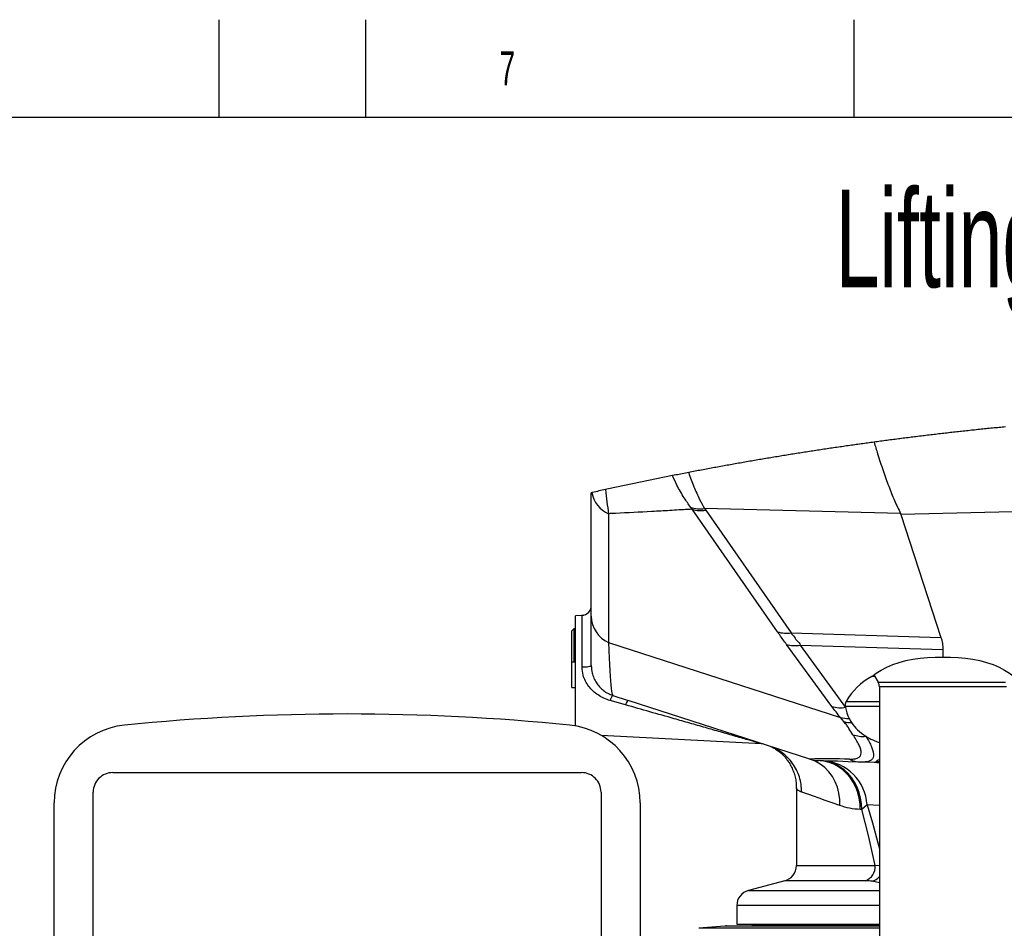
# Model space of a CAD drawing. Extents: x 0 to 4205, y 0 to 2970.
# Tile 60 of 68: x 2025 to 2529, y 2505 to 2970. Entities that reach past the tile are written whole.
import ezdxf

# ---------------------------------------------------------------- set-up
doc = ezdxf.new("R2010")
doc.units = 0
doc.header["$LTSCALE"] = 5
doc.layers.get('0').update_dxf_attribs({"linetype": 'CONTINUOUS'})
doc.styles.add('SLDTEXTSTYLE0', font='TXT', dxfattribs={"width": 0.605})

msp = doc.modelspace()

# ---------------------------------------------------------------- linework, layer by layer
at = {"color": 7, "linetype": 'CONTINUOUS'}
for p, q in [((2127.5, 2920), (2127.5, 2970)), ((2202.5, 2920), (2202.5, 2970)), ((2452.5, 2920), (2452.5, 2970)), ((4155, 2920), (100, 2920)), ((2317.96, 2664.67), (2317.96, 2727.93)), ((2476.52, 2716.79), (2476.3, 2717.32)), ((2476.52, 2716.79), (2496.98, 2653.84)), ((2313.22, 2665.12), (2309.96, 2664.95)), ((2309.96, 2608.5), (2309.96, 2664.95)), ((2313.94, 2665.21), (2312.96, 2665.12)), ((2312.96, 2665.12), (2312.96, 2665.1)), ((2317.96, 2639.42), (2317.96, 2664.67)), ((2308.96, 2658.18), (2307.96, 2657.18)), ((2307.96, 2649.47), (2307.96, 2657.18)), ((2309.96, 2658.18), (2308.96, 2658.18)), ((2308.96, 2658.18), (2308.96, 2649.86)), ((2307.96, 2641.18), (2307.96, 2649.47)), ((2308.96, 2649.86), (2308.96, 2641.18)), ((2497.96, 2647.66), (2497.96, 2643.73)), ((2309.96, 2641.18), (2307.96, 2641.18)), ((2307.96, 2628.18), (2307.96, 2641.18)), ((2463.17, 2633.82), (2461.53, 2633.82)), ((2462.65, 2634.72), (2464.79, 2631.02)), ((2307.96, 2628.18), (2309.96, 2628.18)), ((2465.46, 2628.52), (2465.46, 2483.84)), ((2328.96, 2624.19), (2336.81, 2621.63)), ((2429.9, 2591.59), (2336.81, 2621.63)), ((2448.15, 2618.07), (2448.09, 2618.55)), ((2405.04, 2599.44), (2322.99, 2603.74)), ((2463.83, 2589.76), (2456, 2590.03)), ((2465.46, 2589.65), (2463.83, 2589.76)), ((2072.96, 2584.68), (2312.96, 2584.68)), ((2422.96, 2576.93), (2422.96, 2537.05)), ((2062.96, 2454.68), (2062.96, 2574.68)), ((2322.96, 2574.68), (2322.96, 2454.68)), ((2042.96, 2420.04), (2042.96, 2569.12)), ((2342.96, 2569.12), (2342.96, 2482.45)), ((2417.03, 2529.32), (2398.39, 2524.33)), ((2392.46, 2516.6), (2392.46, 2507.18)), ((2386.38, 2506.15), (2373.08, 2504.98)), ((2387.25, 2506.18), (2465.46, 2506.18)), ((2392.46, 2507.18), (2465.46, 2507.18)), ((2401.46, 2507.18), (2401.04, 2506.77))]:
    msp.add_line(p, q, dxfattribs=at)
at = {"color": 8, "linetype": 'CONTINUOUS'}
for p, q in [((2326.81, 2717.17), (2326.81, 2651.22)), ((2369.54, 2719.44), (2368.79, 2720.44)), ((2413.35, 2656.69), (2369.54, 2719.44)), ((2476.3, 2717.32), (2375.96, 2719.8)), ((2375.96, 2719.8), (2376.54, 2718.92)), ((2376.54, 2718.92), (2420.35, 2656.17)), ((2569.75, 2719.05), (2476.52, 2716.79)), ((2313.22, 2638.75), (2313.22, 2665.12)), ((2420.35, 2656.17), (2496.98, 2653.84)), ((2326.81, 2651.22), (2445.52, 2612.92)), ((2441.15, 2618.49), (2417.93, 2650.29)), ((2424.93, 2649.87), (2497.96, 2647.66)), ((2424.93, 2649.87), (2448.15, 2618.07)), ((2464.79, 2631.02), (2529.98, 2631.02)), ((2529.34, 2628.52), (2465.46, 2628.52)), ((2530.46, 2628.52), (2529.34, 2628.52)), ((2335.53, 2619.3), (2327.66, 2621.54)), ((2465.46, 2618.55), (2448.09, 2618.55)), ((2448.53, 2621.08), (2465.46, 2621.08)), ((2447.29, 2610.76), (2445.52, 2612.92)), ((2465.46, 2589.55), (2462.86, 2589.79)), ((2465.46, 2590.25), (2463.85, 2590.36)), ((2456.42, 2565.77), (2455.68, 2565.8)), ((2459.16, 2568.12), (2456.42, 2565.77)), ((2465.46, 2567.9), (2459.16, 2568.12)), ((2422.96, 2537.05), (2463.37, 2537.05)), ((2463.37, 2537.05), (2465.46, 2537.36)), ((2458.31, 2529.32), (2417.03, 2529.32)), ((2465.46, 2528.29), (2461.75, 2529.09)), ((2398.39, 2524.33), (2465.46, 2524.33)), ((2465.46, 2516.6), (2392.46, 2516.6)), ((2465.46, 2506.15), (2386.38, 2506.15)), ((2401.04, 2506.77), (2465.46, 2506.77)), ((2465.46, 2504.98), (2373.08, 2504.98))]:
    msp.add_line(p, q, dxfattribs=at)
at = {"color": 7, "linetype": 'CONTINUOUS', "flags": 128}
for points in [[(2530.05, 2761.61), (2529.21, 2761.53), (2528.38, 2761.45), (2527.55, 2761.37), (2526.72, 2761.29), (2525.88, 2761.2), (2525.05, 2761.12), (2524.22, 2761.04), (2523.39, 2760.96), (2522.55, 2760.87), (2521.72, 2760.79), (2520.89, 2760.7), (2520.06, 2760.62), (2519.22, 2760.53), (2518.39, 2760.45), (2517.56, 2760.36), (2516.73, 2760.27), (2515.89, 2760.19), (2515.06, 2760.1), (2514.23, 2760.01), (2513.4, 2759.92), (2512.57, 2759.84), (2511.73, 2759.75), (2510.9, 2759.66), (2510.07, 2759.57), (2509.24, 2759.48), (2508.41, 2759.39), (2507.58, 2759.3), (2506.74, 2759.21), (2505.91, 2759.11), (2505.08, 2759.02), (2504.25, 2758.93), (2503.42, 2758.84), (2502.59, 2758.74), (2501.75, 2758.65), (2500.92, 2758.56), (2500.09, 2758.46), (2499.26, 2758.37), (2498.43, 2758.27), (2497.6, 2758.18), (2496.77, 2758.08), (2495.94, 2757.98), (2495.1, 2757.89), (2494.27, 2757.79), (2493.44, 2757.69), (2492.61, 2757.59), (2491.78, 2757.5), (2490.95, 2757.4), (2490.12, 2757.3), (2489.29, 2757.2), (2488.46, 2757.1), (2487.63, 2757), (2486.8, 2756.9), (2485.97, 2756.8), (2485.14, 2756.7), (2484.31, 2756.59), (2483.48, 2756.49), (2482.64, 2756.39), (2481.81, 2756.28), (2480.98, 2756.18), (2480.15, 2756.08), (2479.32, 2755.97), (2478.49, 2755.87), (2477.66, 2755.76), (2476.83, 2755.66), (2476, 2755.55), (2475.17, 2755.45), (2474.34, 2755.34), (2473.51, 2755.23), (2472.68, 2755.12), (2471.86, 2755.02), (2471.03, 2754.91), (2470.2, 2754.8), (2469.37, 2754.69), (2468.54, 2754.58), (2467.71, 2754.47), (2466.88, 2754.36), (2466.05, 2754.25), (2465.22, 2754.14), (2464.39, 2754.03), (2463.56, 2753.92), (2462.76, 2753.81), (2461.93, 2753.69), (2461.1, 2753.58), (2460.27, 2753.47), (2459.44, 2753.35), (2458.61, 2753.24), (2457.78, 2753.12), (2456.95, 2753.01), (2456.13, 2752.89), (2455.3, 2752.78), (2454.47, 2752.66), (2453.64, 2752.55), (2452.81, 2752.43), (2451.98, 2752.31), (2451.15, 2752.19), (2450.33, 2752.08), (2449.5, 2751.96), (2448.67, 2751.84), (2447.84, 2751.72), (2447.01, 2751.6), (2446.19, 2751.48), (2445.36, 2751.36), (2444.53, 2751.24), (2443.7, 2751.12), (2442.87, 2750.99), (2442.05, 2750.87), (2441.22, 2750.75), (2440.39, 2750.63), (2439.56, 2750.5), (2438.74, 2750.38), (2437.91, 2750.25), (2437.08, 2750.13), (2436.25, 2750.01), (2435.43, 2749.88), (2434.6, 2749.75), (2433.77, 2749.63), (2432.95, 2749.5), (2432.12, 2749.37), (2431.29, 2749.25), (2430.47, 2749.12), (2429.64, 2748.99), (2428.81, 2748.86), (2427.98, 2748.73), (2427.16, 2748.61), (2426.33, 2748.48), (2425.51, 2748.35), (2424.68, 2748.22), (2423.85, 2748.08), (2423.03, 2747.95), (2422.2, 2747.82), (2421.37, 2747.69), (2420.55, 2747.56), (2419.72, 2747.42), (2418.9, 2747.29), (2418.07, 2747.16), (2417.24, 2747.02), (2416.42, 2746.89), (2415.59, 2746.75), (2414.77, 2746.62), (2413.94, 2746.48), (2413.12, 2746.35), (2412.29, 2746.21), (2411.46, 2746.07), (2410.64, 2745.94), (2409.81, 2745.8), (2408.99, 2745.66), (2408.16, 2745.52), (2407.34, 2745.38), (2406.51, 2745.25), (2405.69, 2745.11), (2404.86, 2744.97), (2404.04, 2744.83), (2403.21, 2744.68), (2402.39, 2744.54), (2401.56, 2744.4), (2400.74, 2744.26), (2399.92, 2744.12), (2399.09, 2743.98), (2398.27, 2743.83), (2397.44, 2743.69), (2396.62, 2743.54), (2395.79, 2743.4), (2394.97, 2743.26), (2394.15, 2743.11), (2393.32, 2742.97), (2392.5, 2742.82), (2391.67, 2742.67), (2390.85, 2742.53), (2390.03, 2742.38), (2389.2, 2742.23), (2388.38, 2742.08), (2387.56, 2741.94), (2386.73, 2741.79), (2385.91, 2741.64), (2385.09, 2741.49), (2384.26, 2741.34), (2383.44, 2741.19), (2382.62, 2741.04), (2381.8, 2740.89), (2380.97, 2740.74), (2380.15, 2740.58), (2379.33, 2740.43), (2378.5, 2740.28), (2377.68, 2740.13), (2376.86, 2739.97), (2376.04, 2739.82), (2375.21, 2739.67), (2374.39, 2739.51), (2373.57, 2739.36), (2372.75, 2739.2), (2371.93, 2739.05), (2371.1, 2738.89), (2370.28, 2738.73), (2369.46, 2738.58), (2368.64, 2738.42), (2367.82, 2738.26), (2367, 2738.1), (2366.18, 2737.95), (2365.36, 2737.79), (2364.54, 2737.63), (2363.71, 2737.47), (2362.89, 2737.31), (2362.07, 2737.15), (2361.25, 2736.99), (2360.43, 2736.83), (2359.61, 2736.66), (2359.55, 2736.65), (2358.73, 2736.49), (2357.91, 2736.33), (2357.09, 2736.17), (2356.27, 2736), (2355.45, 2735.84), (2354.63, 2735.68), (2353.81, 2735.51), (2352.99, 2735.35), (2352.17, 2735.18), (2351.35, 2735.02), (2350.53, 2734.85), (2349.71, 2734.68), (2348.89, 2734.52), (2348.07, 2734.35), (2347.25, 2734.18), (2346.43, 2734.01), (2345.61, 2733.85), (2344.79, 2733.68), (2343.97, 2733.51), (2343.15, 2733.34), (2342.33, 2733.17), (2341.51, 2733), (2340.69, 2732.83), (2339.87, 2732.66), (2339.05, 2732.49), (2338.24, 2732.31), (2337.42, 2732.14), (2336.6, 2731.97), (2335.78, 2731.8), (2334.96, 2731.62), (2334.14, 2731.45), (2333.32, 2731.28), (2332.51, 2731.1), (2331.69, 2730.93), (2330.87, 2730.75), (2330.05, 2730.57), (2329.23, 2730.4), (2328.42, 2730.22), (2327.6, 2730.05), (2326.78, 2729.87), (2325.96, 2729.69), (2325.16, 2729.52), (2324.34, 2729.34), (2323.52, 2729.16), (2322.71, 2728.98), (2321.89, 2728.8), (2321.07, 2728.62), (2320.26, 2728.44), (2319.44, 2728.26), (2318.62, 2728.08), (2318.23, 2727.99), (2317.96, 2727.93)], [(2461.53, 2633.82), (2463.82, 2635.56), (2466.39, 2637.17), (2469.22, 2638.63), (2472.28, 2639.92), (2475.54, 2641.05), (2478.99, 2641.99), (2482.6, 2642.73), (2486.33, 2643.29), (2490.15, 2643.64), (2494.04, 2643.79), (2497.96, 2643.73)], [(2497.96, 2643.73), (2501.88, 2643.79), (2505.76, 2643.64), (2509.59, 2643.29), (2513.32, 2642.73), (2516.92, 2641.99), (2520.37, 2641.05), (2523.64, 2639.92), (2526.7, 2638.63), (2529.52, 2637.17), (2532.09, 2635.56), (2534.38, 2633.82)], [(2456, 2590.03), (2449.45, 2590.26), (2444.08, 2590.45), (2439.91, 2590.6), (2436.92, 2590.7), (2435.13, 2590.76), (2434.53, 2590.78)]]:
    msp.add_lwpolyline(points, dxfattribs=at)
at = {"color": 8, "linetype": 'CONTINUOUS', "flags": 128}
for points in [[(2326.81, 2651.22), (2326.96, 2647.13), (2327.11, 2643.36), (2327.28, 2639.93), (2327.44, 2636.82), (2327.61, 2634.05), (2327.79, 2631.62), (2327.98, 2629.53), (2328.16, 2627.77), (2328.35, 2626.36), (2328.55, 2625.29), (2328.75, 2624.57), (2328.96, 2624.19)], [(2313.22, 2638.75), (2314.16, 2638.77), (2315.05, 2638.81), (2315.87, 2638.88), (2316.58, 2638.96), (2317.17, 2639.06), (2317.6, 2639.17), (2317.87, 2639.29), (2317.96, 2639.42)], [(2445.2, 2567.8), (2445.17, 2570.98), (2444.76, 2574.1), (2443.98, 2577.13), (2442.85, 2579.99), (2441.37, 2582.66), (2439.57, 2585.08), (2437.49, 2587.22), (2435.16, 2589.03), (2432.62, 2590.5), (2429.9, 2591.59)], [(2455.68, 2565.8), (2455.55, 2568.75), (2455.11, 2571.67), (2454.37, 2574.5), (2453.34, 2577.2), (2452.04, 2579.75), (2450.47, 2582.11), (2448.68, 2584.23), (2446.67, 2586.1), (2444.47, 2587.68), (2442.13, 2588.95), (2439.67, 2589.9), (2437.12, 2590.52), (2434.53, 2590.78)], [(2456.42, 2565.77), (2456.29, 2568.72), (2455.86, 2571.64), (2455.12, 2574.47), (2454.1, 2577.18), (2452.79, 2579.73), (2451.24, 2582.08), (2449.44, 2584.2), (2447.44, 2586.07), (2445.26, 2587.65), (2442.92, 2588.93), (2440.47, 2589.88), (2437.93, 2590.49), (2435.34, 2590.75)], [(2445.2, 2567.8), (2441.29, 2569.18), (2437.74, 2570.43), (2434.57, 2571.54), (2431.77, 2572.53), (2429.35, 2573.38), (2427.32, 2574.1), (2425.67, 2574.68)], [(2463.37, 2537.05), (2459.82, 2552.44), (2456.42, 2565.77)], [(2459.16, 2568.12), (2461.86, 2558.93), (2464.63, 2548.75), (2465.46, 2545.6)]]:
    msp.add_lwpolyline(points, dxfattribs=at)
at = {"color": 8, "linetype": 'CONTINUOUS'}
for centre, radius, start, end in [((2332.81, 2730.73), 14.83, 190.6376, 246.1347), ((2373.78, 2735.78), 16.13, 251.9786, 277.7519), ((2374.17, 2734.59), 15.84, 252.9861, 278.5863), ((2332.93, 2664.89), 14.98, 180.8317, 245.8657), ((2417.99, 2671.84), 15.84, 252.9863, 278.5862), ((2422.34, 2665.3), 15.65, 253.6031, 279.5078), ((2334.57, 2619.79), 7.13, 141.9107, 165.7591), ((2340.29, 2618.21), 4.88, 135.5475, 167.0898), ((2445.57, 2633.5), 15.64, 253.6018, 279.5111), ((2449.28, 2626.68), 14.26, 254.6888, 272.7886), ((2450.89, 2624.08), 13.8, 254.8781, 271.25), ((2457.11, 2619.27), 16.08, 251.0025, 275.2587), ((2438.79, 2216.34), 375.36, 88.2738, 91.3577), ((2456.52, 2604.47), 14.45, 243.6148, 267.9307), ((2435.16, 2566.71), 24.04, 3.3547, 86.4498), ((2457.15, 2590.25), 6.7, 355.7733, 0.9053), ((2455.49, 2536.69), 7.89, 290.9674, 2.6191), ((2459.65, 2536.47), 7.67, 285.8185, 319.1239)]:
    msp.add_arc(centre, radius, start, end, dxfattribs=at)
at = {"color": 7, "linetype": 'CONTINUOUS'}
for centre, radius, start, end in [((2312.96, 2670.11), 5, 273.0005, 0), ((2475.94, 2606.09), 31.25, 117.4588, 151.3244), ((2460.46, 2628.52), 5, 359.998, 30.0024), ((2467.08, 2621.07), 19.16, 189.0129, 206.8071), ((2192.96, 1484.67), 1130.01, 84.20806, 95.79194), ((2470.68, 2622.76), 23.14, 206.5109, 212.6294), ((2082.96, 2569.12), 40, 95.7921, 179.9999), ((2302.96, 2569.12), 40, 360, 84.2081), ((2404.78, 2594.45), 5, 72.1127, 87.0012), ((2435.12, 2607.78), 17, 252.1213, 267.9991), ((2072.96, 2574.68), 10, 89.9991, 180.0009), ((2312.96, 2574.68), 10, 359.9994, 90.0006), ((2414.96, 2537.05), 8, 285.0001, 0.0007), ((2400.46, 2516.6), 8, 105.0001, 179.9998), ((2387.25, 2496.15), 10.03, 90.0064, 94.9902), ((2399.63, 2508.18), 2, 269.9974, 315.0033)]:
    msp.add_arc(centre, radius, start, end, dxfattribs=at)
for points, knots in [([(2462.76, 2753.81), (2463.35, 2751.82), (2464.8, 2746.93), (2467.26, 2739.4), (2470.11, 2731.4), (2473.02, 2724.07), (2475.24, 2719.5), (2476.3, 2717.32)], [0, 0, 0, 0, 0.1597954, 0.3926477, 0.6093533, 0.81357, 1, 1, 1, 1]), ([(2496.98, 2653.84), (2497.26, 2652.83), (2497.83, 2650.81), (2497.91, 2648.71), (2497.96, 2647.66)], [0, 0, 0, 0, 0.499993, 1, 1, 1, 1]), ([(2317.96, 2639.42), (2318.04, 2638.15), (2318.19, 2635.95), (2319.23, 2633), (2320.52, 2630.58), (2322.2, 2628.45), (2324.18, 2626.64), (2326.44, 2625.16), (2328.12, 2624.51), (2328.96, 2624.19)], [0, 0, 0, 0, 0.189991, 0.327922, 0.464808, 0.598589, 0.731766, 0.865301, 1, 1, 1, 1]), ([(2448.09, 2618.55), (2448.06, 2618.98), (2448.02, 2619.85), (2448.35, 2620.67), (2448.53, 2621.08)], [0, 0, 0, 0, 0.487344, 1, 1, 1, 1]), ([(2451.19, 2610.29), (2452.16, 2608.98), (2454.22, 2606.21), (2457.07, 2604.28), (2458.58, 2603.26)], [0, 0, 0, 0, 0.473073, 1, 1, 1, 1]), ([(2458.58, 2603.26), (2458.8, 2603.13), (2460.23, 2602.26), (2462.5, 2601.1), (2464.65, 2600.32), (2465.46, 2600.03)], [0, 0, 0, 0, 0.1011647, 0.6611192, 1, 1, 1, 1]), ([(2409.68, 2598.04), (2409.68, 2598.04), (2409.63, 2598.06), (2409.83, 2597.99), (2409.88, 2597.96), (2409.91, 2597.95)], [0, 0, 0, 0, 0.018564, 0.601697, 1, 1, 1, 1]), ([(2410.45, 2597.7), (2410.54, 2597.66), (2410.89, 2597.49), (2411.49, 2597.17), (2412.32, 2596.67), (2413.34, 2596), (2414.54, 2595.08), (2415.86, 2593.91), (2417.2, 2592.49), (2418.58, 2590.76), (2419.92, 2588.68), (2421.1, 2586.28), (2422.04, 2583.68), (2422.66, 2580.97), (2422.95, 2578.7), (2422.93, 2577.35), (2422.92, 2576.93)], [0, 0, 0, 0, 0.012241, 0.0448617, 0.0802156, 0.1261481, 0.188041, 0.2573823, 0.3340531, 0.4175343, 0.517604, 0.6232296, 0.7319536, 0.8415699, 0.9502557, 1, 1, 1, 1])]:
    msp.add_open_spline(points, degree=3, knots=knots, dxfattribs=at)
at = {"color": 8, "linetype": 'CONTINUOUS'}
for points, knots in [([(2367.82, 2738.26), (2367.83, 2738.23), (2368.56, 2735.75), (2370.4, 2731.12), (2373.09, 2724.98), (2375.1, 2721.35), (2375.96, 2719.8)], [0, 0, 0, 0, 0.005345, 0.383858, 0.736878, 1, 1, 1, 1]), ([(2368.79, 2720.44), (2367.69, 2722.03), (2365.16, 2725.69), (2362.06, 2731.11), (2360.29, 2735.03), (2359.55, 2736.65)], [0, 0, 0, 0, 0.3103663, 0.7135931, 1, 1, 1, 1]), ([(2325.16, 2729.52), (2325.16, 2729.51), (2325.39, 2727.4), (2325.91, 2723.28), (2326.51, 2719.18), (2326.81, 2717.17)], [0, 0, 0, 0, 0.002281, 0.5092, 1, 1, 1, 1]), ([(2369.54, 2719.44), (2368.82, 2719.41), (2365.04, 2719.24), (2358.19, 2718.77), (2345.84, 2718.09), (2335.38, 2717.55), (2327.99, 2717.22), (2326.81, 2717.17)], [0, 0, 0, 0, 0.050114, 0.265409, 0.481496, 0.916966, 1, 1, 1, 1]), ([(2417.93, 2650.29), (2417.34, 2651.09), (2416.18, 2652.69), (2414.66, 2654.82), (2413.72, 2656.16), (2413.35, 2656.69)], [0, 0, 0, 0, 0.378281, 0.752675, 1, 1, 1, 1]), ([(2420.35, 2656.17), (2420.35, 2656.17), (2420.35, 2655.53), (2421.98, 2654.44), (2422.82, 2652.11), (2424.93, 2650.85), (2424.93, 2649.87), (2424.93, 2649.87)], [0, 0, 0, 0, 0.000015, 0.247147, 0.621556, 0.999985, 1, 1, 1, 1]), ([(2327.66, 2621.54), (2326.57, 2621.91), (2324.4, 2622.63), (2321.44, 2624.3), (2318.83, 2626.34), (2316.62, 2628.74), (2314.91, 2631.47), (2313.53, 2634.8), (2313.33, 2637.31), (2313.22, 2638.75)], [0, 0, 0, 0, 0.142736, 0.284826, 0.42014, 0.555598, 0.688165, 0.821111, 1, 1, 1, 1]), ([(2405.04, 2599.44), (2404.91, 2599.48), (2404.57, 2599.57), (2403.92, 2599.76), (2402.77, 2600.09), (2401.09, 2600.58), (2398.58, 2601.3), (2395.5, 2602.19), (2390.56, 2603.62), (2384.16, 2605.46), (2376.31, 2607.71), (2368.38, 2609.98), (2358.92, 2612.67), (2347.96, 2615.79), (2339.69, 2618.13), (2335.53, 2619.3)], [0, 0, 0, 0, 0.0054044, 0.0147967, 0.0280444, 0.0551678, 0.0872863, 0.1363845, 0.1885138, 0.3003982, 0.4127853, 0.527291, 0.6429878, 0.820929, 1, 1, 1, 1]), ([(2445.52, 2612.92), (2444.76, 2613.85), (2443.27, 2615.68), (2441.85, 2617.57), (2441.15, 2618.49)], [0, 0, 0, 0, 0.508167, 1, 1, 1, 1]), ([(2451.87, 2604.07), (2451.2, 2605.13), (2450.17, 2606.77), (2448.69, 2609.03), (2447.78, 2610.16), (2447.29, 2610.76)], [0, 0, 0, 0, 0.463256, 0.715251, 1, 1, 1, 1]), ([(2450.1, 2591.53), (2450.85, 2591.54), (2452.19, 2591.56), (2453.99, 2591.93), (2455.35, 2592.66), (2456.12, 2593.89), (2456.19, 2595.41), (2455.77, 2597.16), (2454.88, 2599.2), (2453.55, 2601.56), (2452.46, 2603.19), (2451.87, 2604.07)], [0, 0, 0, 0, 0.124015, 0.222865, 0.303672, 0.375203, 0.453032, 0.549835, 0.674044, 0.823275, 1, 1, 1, 1]), ([(2458.58, 2603.26), (2459.14, 2602.31), (2460.16, 2600.58), (2461.36, 2598.09), (2462.16, 2595.92), (2462.51, 2594.04), (2462.34, 2592.42), (2461.51, 2591.17), (2460.11, 2590.4), (2458.22, 2590.02), (2456.79, 2590.03), (2456, 2590.03)], [0, 0, 0, 0, 0.1753638, 0.3205774, 0.4421338, 0.5430319, 0.6243648, 0.6950846, 0.7731167, 0.8736817, 1, 1, 1, 1]), ([(2425.67, 2574.68), (2425.62, 2575.99), (2425.51, 2578.61), (2424.59, 2582.45), (2423.11, 2586.1), (2421.08, 2589.47), (2418.55, 2592.47), (2415.57, 2595.01), (2412.59, 2596.91), (2410.52, 2597.7), (2409.67, 2598.02)], [0, 0, 0, 0, 0.130525, 0.260872, 0.391008, 0.520919, 0.650619, 0.780138, 0.909524, 1, 1, 1, 1]), ([(2463.85, 2590.36), (2464.01, 2590.55), (2464.43, 2591.05), (2465.06, 2591.24), (2465.46, 2591.35)], [0, 0, 0, 0, 0.3819921, 1, 1, 1, 1]), ([(2425.67, 2574.68), (2425.2, 2574.86), (2424.39, 2575.17), (2423.47, 2575.8), (2422.95, 2576.45), (2423, 2576.83), (2423.01, 2576.93)], [0, 0, 0, 0, 0.398597, 0.695491, 0.918323, 1, 1, 1, 1]), ([(2455.68, 2565.8), (2453.84, 2565.94), (2450.27, 2566.22), (2446.86, 2567.28), (2445.2, 2567.8)], [0, 0, 0, 0, 0.515305, 1, 1, 1, 1]), ([(2461.75, 2529.09), (2461.24, 2529.16), (2460.1, 2529.31), (2458.95, 2529.32), (2458.31, 2529.32)], [0, 0, 0, 0, 0.448041, 1, 1, 1, 1])]:
    msp.add_open_spline(points, degree=3, knots=knots, dxfattribs=at)

# ---------------------------------------------------------------- texts
at = {"color": 7, "linetype": 'CONTINUOUS', "attachment_point": 1, "style": 'SLDTEXTSTYLE0'}
for s, insert, char_height in [('7', (2271.05, 2953.84), 17.5), ('Lifting tool for forklift', (2443.01, 2883), 50)]:
    msp.add_mtext(s, dxfattribs=dict(at, insert=insert, char_height=char_height))

doc.saveas('drawing.dxf')
